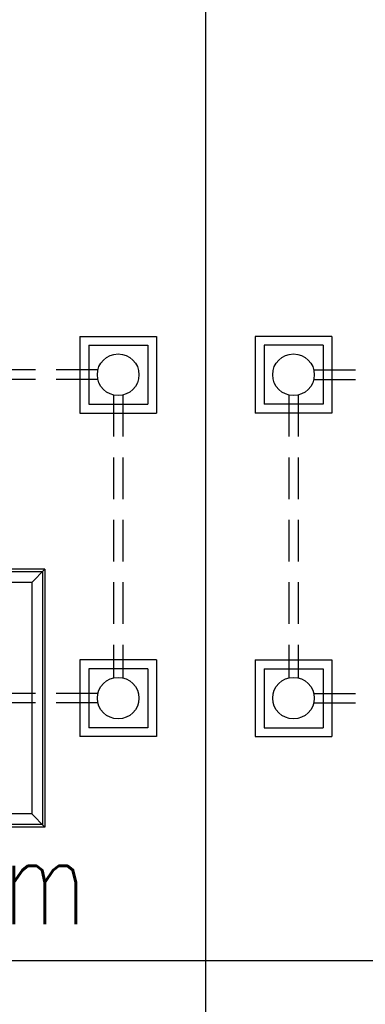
# Model space of a CAD drawing. Header units: millimetres. Extents: x 301 to 1479, y 491 to 1341.
# Tile 125 of 256: x 387.76 to 391.71, y 649.27 to 660.53. Entities that reach past the tile are written whole.
import ezdxf

# ---------------------------------------------------------------- set-up
doc = ezdxf.new("R2010")
doc.units = ezdxf.units.MM
doc.header["$LTSCALE"] = 1.5
doc.header["$MEASUREMENT"] = 0
doc.linetypes.add('HIDDEN2', pattern=[4.7625, 3.175, -1.5875])
for name, color, linetype in [('Blk', 7, 'Continuous'), ('boundary', 3, 'Continuous'), ('Kerb', 251, 'Continuous'), ('P. Sewr Manhole', 49, 'Continuous'), ('PVC Sewer Pipe 110', 24, 'Continuous'), ('TEXT', 7, 'Continuous')]:
    doc.layers.add(name, color=color, linetype=linetype)
doc.styles.add('RS2', font='romans.shx', dxfattribs={"width": 0.75, "height": 1})

# ---------------------------------------------------------------- blocks, each defined once
blk = doc.blocks.new('SSSU-D2')
at = {"layer": 'Kerb'}
for p, q in [((-15.01, -6.663), (-15.885, -6.663)), ((-15.885, -6.663), (-15.885, -7.538)), ((-15.01, -6.663), (-15.01, -7.538)), ((2.11, -6.663), (2.985, -6.663)), ((2.11, -6.663), (2.11, -7.538)), ((2.985, -6.663), (2.985, -7.538)), ((-15.11, -6.763), (-15.785, -6.763)), ((-15.785, -6.763), (-15.785, -7.438)), ((-15.11, -6.763), (-15.11, -7.438)), ((2.21, -6.763), (2.885, -6.763)), ((2.21, -6.763), (2.21, -7.438)), ((2.885, -6.763), (2.885, -7.438)), ((-15.01, -7.538), (-15.885, -7.538)), ((-15.11, -7.438), (-15.785, -7.438)), ((2.11, -7.538), (2.985, -7.538)), ((2.21, -7.438), (2.885, -7.438)), ((1.71, -9.325), (-1.24, -9.325)), ((1.71, -9.325), (1.56, -9.475)), ((1.71, -9.325), (1.71, -12.275)), ((1.68, -9.355), (-1.21, -9.355)), ((1.68, -9.355), (1.68, -12.245)), ((1.56, -9.475), (-1.09, -9.475)), ((1.56, -9.475), (1.56, -12.125)), ((-15.885, -10.363), (-15.885, -11.238)), ((-15.885, -10.363), (-15.01, -10.363)), ((-15.01, -10.363), (-15.01, -11.238)), ((2.11, -10.363), (2.11, -11.238)), ((2.985, -10.363), (2.11, -10.363)), ((2.985, -10.363), (2.985, -11.238)), ((-15.785, -10.463), (-15.785, -11.138)), ((-15.785, -10.463), (-15.11, -10.463)), ((-15.11, -10.463), (-15.11, -11.138)), ((2.21, -10.463), (2.21, -11.138)), ((2.885, -10.463), (2.21, -10.463)), ((2.885, -10.463), (2.885, -11.138)), ((-15.785, -11.138), (-15.11, -11.138)), ((2.885, -11.138), (2.21, -11.138)), ((-15.885, -11.238), (-15.01, -11.238)), ((2.985, -11.238), (2.11, -11.238)), ((1.56, -12.125), (-1.09, -12.125)), ((1.71, -12.275), (1.56, -12.125)), ((1.71, -12.275), (-1.24, -12.275)), ((1.68, -12.245), (-1.21, -12.245))]:
    blk.add_line(p, q, dxfattribs=at)
at = {"layer": 'P. Sewr Manhole'}
for centre in [(-15.448, -7.1), (2.547, -7.1), (-15.448, -10.8), (2.547, -10.8)]:
    blk.add_circle(centre, 0.238, dxfattribs=at)
at = {"layer": 'PVC Sewer Pipe 110', "linetype": 'HIDDEN2', "ltscale": 0.1}
for p, q in [((-15.216, -7.045), (-12.469, -7.045)), ((2.316, -7.045), (-0.431, -7.045)), ((-15.216, -7.155), (-12.469, -7.155)), ((2.316, -7.155), (-0.431, -7.155)), ((-15.503, -7.331), (-15.503, -10.569)), ((-15.393, -7.331), (-15.393, -10.569)), ((2.492, -7.331), (2.492, -10.569)), ((2.602, -7.331), (2.602, -10.569)), ((-15.216, -10.745), (-14.108, -10.745)), ((2.316, -10.745), (1.208, -10.745)), ((-15.216, -10.855), (-14.108, -10.855)), ((2.316, -10.855), (1.208, -10.855))]:
    blk.add_line(p, q, dxfattribs=at)

msp = doc.modelspace()

# ---------------------------------------------------------------- linework, layer by layer
at = {"layer": 'boundary'}
for p, q in [((389.8876, 628.769), (389.8876, 670.769)), ((349.8876, 649.769), (492.2584, 649.769))]:
    msp.add_line(p, q, dxfattribs=at)

# ---------------------------------------------------------------- block references
at = {"layer": 'Blk'}
for p in [(386.3376, 663.569), (406.3376, 663.569)]:
    msp.add_blockref('SSSU-D2', p, dxfattribs=at)

# ---------------------------------------------------------------- texts
at = {"layer": 'TEXT', "style": 'RS2', "width": 0.75}
msp.add_text('10.00m', height=1, rotation=0.01044, dxfattribs=at).set_placement((384.6714, 650.1818))

doc.saveas('drawing.dxf')
